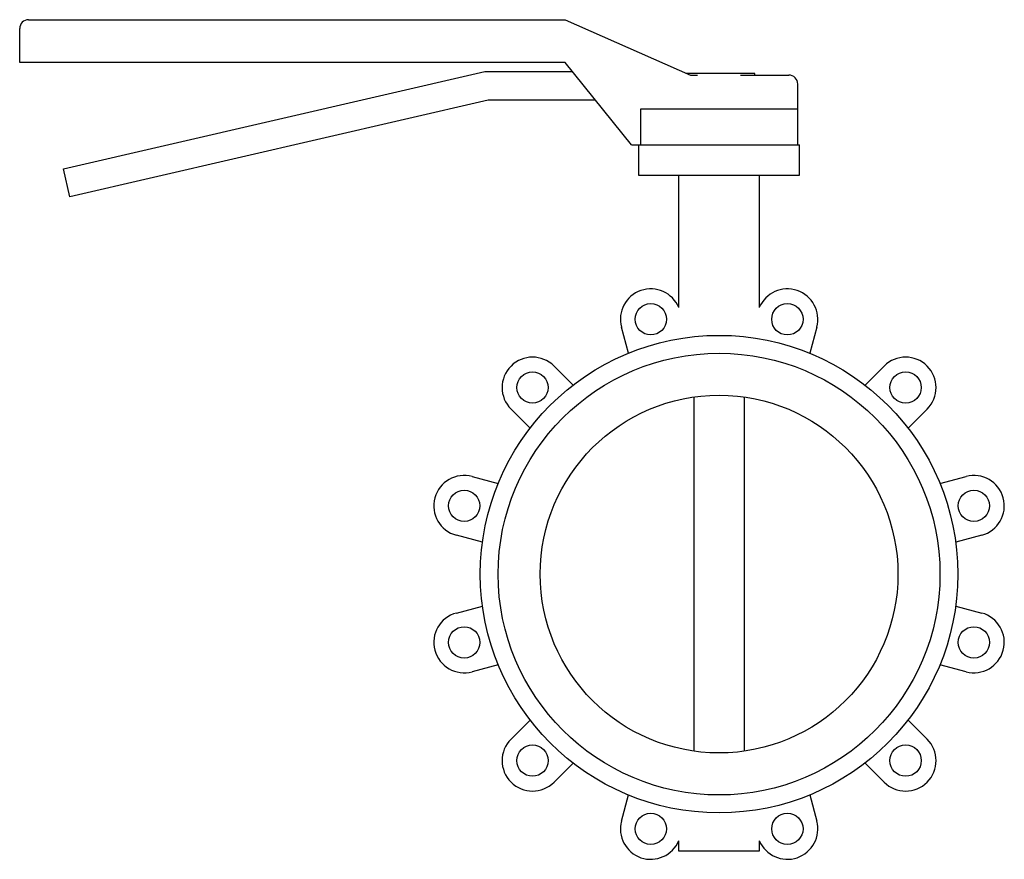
# Paper-space layout '_Sinistra' of a CAD drawing. Header units: millimetres. Extents: x -391 to 159, y -159 to 310.
import ezdxf

# ---------------------------------------------------------------- set-up
doc = ezdxf.new("R2010")
doc.units = ezdxf.units.MM

psp = doc.layouts.new('_Sinistra')

# ---------------------------------------------------------------- linework, layer by layer
at = {"color": 7, "linetype": 'Continuous', "lineweight": 25}
for p, q in [((-386, 310), (-86, 310)), ((-86, 310), (-16, 279)), ((-391, 286), (-391, 305)), ((-86, 286), (-391, 286)), ((-366.56, 226.6), (-130.93, 281)), ((-130.93, 281), (-81.98, 281)), ((-49, 240), (-86, 286)), ((20, 280), (-18.26, 280)), ((-16, 279), (-12, 279)), ((12, 279), (39, 279)), ((20, 279), (20, 280)), ((44, 240), (44, 274)), ((-129.11, 265), (-362.96, 211.01)), ((-69.11, 265), (-129.11, 265)), ((44, 260), (-44, 260)), ((-44, 260), (-44, 240)), ((-49, 240), (45, 240)), ((-45, 240), (-45, 223)), ((45, 223), (45, 240)), ((-362.96, 211.01), (-366.56, 226.6)), ((-45, 223), (45, 223)), ((-22.5, 149.05), (-22.5, 223)), ((22.5, 223), (22.5, 149.05)), ((-50.69, 123.5), (-54.6, 138.07)), ((54.6, 138.07), (50.69, 123.5)), ((-92.28, 116.32), (-81.61, 105.65)), ((81.61, 105.65), (92.28, 116.32)), ((-14.14, 98.99), (-14.14, -98.99)), ((14.14, -98.99), (14.14, 98.99)), ((-105.65, 81.61), (-116.32, 92.28)), ((116.32, 92.28), (105.65, 81.61)), ((-138.07, 54.6), (-123.5, 50.69)), ((123.5, 50.69), (138.07, 54.6)), ((-132.3, 17.85), (-146.87, 21.76)), ((146.87, 21.76), (132.3, 17.85)), ((-146.87, -21.76), (-132.3, -17.85)), ((132.3, -17.85), (146.87, -21.76)), ((-123.5, -50.69), (-138.07, -54.6)), ((138.07, -54.6), (123.5, -50.69)), ((-116.32, -92.28), (-105.65, -81.61)), ((105.65, -81.61), (116.32, -92.28)), ((-81.61, -105.65), (-92.28, -116.32)), ((92.28, -116.32), (81.61, -105.65)), ((-54.6, -138.07), (-50.69, -123.5)), ((50.69, -123.5), (54.6, -138.07)), ((-22.5, -155), (-22.5, -149.05)), ((22.5, -149.05), (22.5, -155)), ((22.5, -155), (-22.5, -155))]:
    psp.add_line(p, q, dxfattribs=at)
for centre, radius in [((-38.18, 142.47), 8.75), ((38.18, 142.47), 8.75), ((0, 0), 133.5), ((0, 0), 123.5), ((-104.3, 104.3), 8.75), ((104.3, 104.3), 8.75), ((0, 0), 100), ((-142.47, 38.18), 8.75), ((142.47, 38.18), 8.75), ((-142.47, -38.18), 8.75), ((142.47, -38.18), 8.75), ((-104.3, -104.3), 8.75), ((104.3, -104.3), 8.75), ((-38.18, -142.47), 8.75), ((38.18, -142.47), 8.75)]:
    psp.add_circle(centre, radius, dxfattribs=at)
for centre, radius, start, end in [((-386, 305), 5, 90, 180), ((39, 274), 5, 360, 90), ((-38.18, 142.47), 17, 22.764, 195), ((38.18, 142.47), 17, 345, 157.236), ((-104.3, 104.3), 17, 45, 225), ((104.3, 104.3), 17, 315, 135), ((-142.47, 38.18), 17, 75, 255), ((142.47, 38.18), 17, 285, 105), ((-142.47, -38.18), 17, 105, 285), ((142.47, -38.18), 17, 255, 75), ((-104.3, -104.3), 17, 135, 315), ((104.3, -104.3), 17, 225, 45), ((-38.18, -142.47), 17, 165, 337.236), ((38.18, -142.47), 17, 202.764, 15)]:
    psp.add_arc(centre, radius, start, end, dxfattribs=at)

doc.saveas('drawing.dxf')
